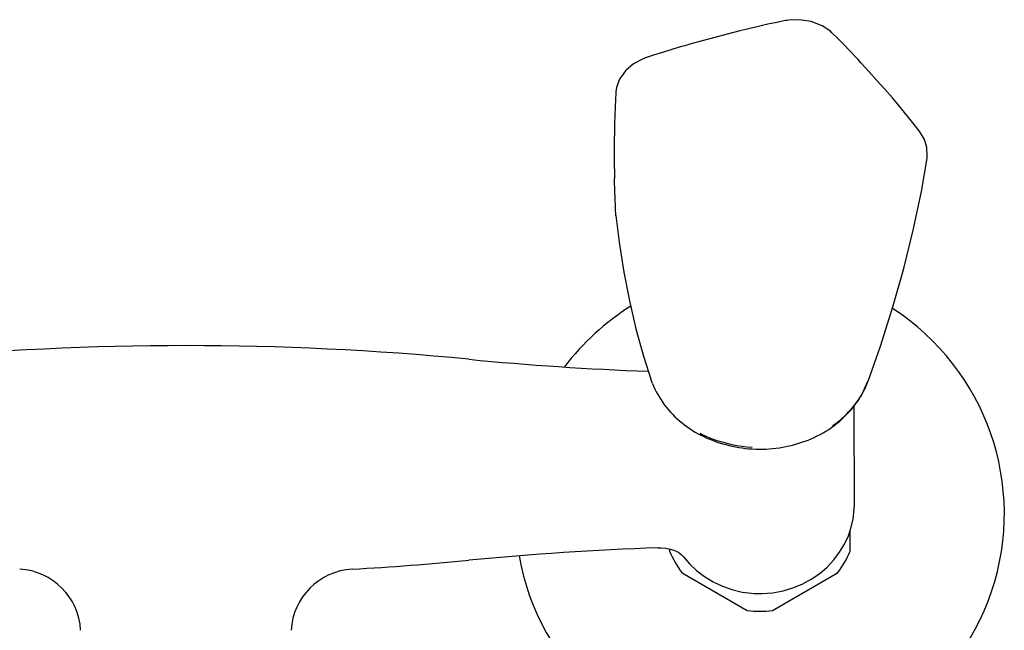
# Model space of a CAD drawing. Header units: millimetres. Extents: x -21 to 737, y 5 to 427.
# Tile 7 of 8: x 173 to 304, y 346 to 427. Entities that reach past the tile are written whole.
import ezdxf

# ---------------------------------------------------------------- set-up
doc = ezdxf.new("R2010")
doc.units = ezdxf.units.MM
doc.header["$LTSCALE"] = 23.1
doc.layers.get('0').update_dxf_attribs({"linetype": 'CONTINUOUS'})
doc.layers.add('ACHSEN', color=7, linetype='CONTINUOUS')
doc.layers.add('FLAECHEN', color=7, linetype='CONTINUOUS')

msp = doc.modelspace()

# ---------------------------------------------------------------- linework, layer by layer
at = {"color": 7, "linetype": 'CONTINUOUS'}
for p, q in [((269.2, 425.54), (269.2, 425.54)), ((293.31, 408.44), (293.31, 408.43)), ((251.94, 400.99), (251.91, 401.53)), ((251.96, 400.77), (251.94, 400.99)), ((251.96, 400.75), (251.96, 400.77)), ((256.81, 378.45), (256.65, 378.88)), ((285.46, 378.72), (284.99, 377.62)), ((283.6, 375.4), (283.62, 362.01)), ((280.6, 372.55), (280.61, 372.56)), ((283.09, 356.11), (283.09, 358.84)), ((259.09, 356.4), (259.09, 356.11)), ((260.76, 353.22), (269.42, 348.22)), ((272.76, 348.22), (281.42, 353.22)), ((271.09, 350.46), (271.11, 350.46)), ((271.09, 350.46), (271.11, 350.46))]:
    msp.add_line(p, q, dxfattribs=at)
for points in [[(274.67, 426.75), (274.51, 426.72), (273.36, 426.49), (272.15, 426.24), (270.89, 425.95), (269.56, 425.63), (269.2, 425.54)], [(280.67, 425.12), (280.48, 425.3), (279.37, 426.04), (277.92, 426.6), (276.36, 426.85), (274.92, 426.79), (274.67, 426.75)], [(269.2, 425.54), (268.44, 425.35), (266.76, 424.92), (265.09, 424.48), (263.42, 424.03), (261.77, 423.57), (261.13, 423.39)], [(284.16, 421.53), (283.88, 421.83), (283.04, 422.72), (282.23, 423.56), (281.46, 424.35), (280.67, 425.12)], [(261.13, 423.39), (260.69, 423.27), (259.39, 422.89), (258.15, 422.5), (256.96, 422.12), (255.77, 421.72)], [(255.77, 421.72), (255.49, 421.61), (254.3, 420.98), (253.23, 420.06), (252.43, 418.95), (252.02, 417.84), (251.94, 417.26)], [(289.16, 415.9), (288.7, 416.43), (287.68, 417.6), (286.66, 418.77), (285.62, 419.93), (284.57, 421.08), (284.16, 421.53)], [(251.94, 417.27), (251.93, 417.14), (251.88, 416.2), (251.84, 415.2), (251.8, 414.14), (251.77, 413.01), (251.76, 412.71)], [(292.36, 411.94), (292.27, 412.06), (291.6, 412.92), (290.9, 413.8), (290.16, 414.71), (289.37, 415.64), (289.16, 415.9)], [(293.31, 408.43), (293.34, 408.72), (293.3, 409.83), (292.97, 410.9), (292.36, 411.94)], [(285.47, 378.72), (287.11, 383.41), (288.78, 388.63), (290.24, 393.74), (291.49, 398.83), (292.56, 403.97), (293.31, 408.44)], [(251.96, 400.77), (252.39, 397.23), (253.02, 393.24), (253.76, 389.41), (254.62, 385.7), (255.63, 382.05), (256.65, 378.88)], [(280.61, 372.56), (281.7, 373.4), (283.31, 375), (284.6, 376.83), (285.46, 378.73)]]:
    msp.add_lwpolyline(points, dxfattribs=at)
for centre, radius, start, end in [((405.74, 409.2), 154.02, 178.707, 181.293), ((274.55, 382.79), 11.66, 324.631, 331.2552), ((274.93, 382.57), 11.22, 331.2839, 333.7739), ((274.21, 383.02), 12.07, 323.1098, 324.6565), ((272.59, 384.65), 14.38, 304.4601, 308.9789), ((271.09, 361.11), 13, 202.6199, 217.3801), ((271.09, 361.11), 13, 322.6199, 337.3801), ((271.09, 361.11), 13, 262.6199, 277.3801)]:
    msp.add_arc(centre, radius, start, end, dxfattribs=at)
for points, knots in [([(251.91, 401.53), (251.9, 401.88), (251.83, 403.28), (251.78, 404.68), (251.76, 405.72)], [0, 0, 0, 0, 0.253795, 1, 1, 1, 1]), ([(256.81, 378.45), (257.21, 377.43), (258.31, 375.47), (260.68, 373.05), (263.62, 371.23), (268.09, 369.66), (274.14, 369.46), (278.69, 371.23), (280.6, 372.56)], [0, 0, 0, 0, 0.119218, 0.239292, 0.362805, 0.490118, 0.748172, 1, 1, 1, 1]), ([(281.63, 373.48), (281.84, 373.65), (282.65, 374.35), (283.38, 375.14), (283.86, 375.78)], [0, 0, 0, 0, 0.254779, 1, 1, 1, 1]), ([(263.13, 371.8), (263.65, 371.53), (265.85, 370.56), (268.24, 370.06), (270.05, 369.96)], [0, 0, 0, 0, 0.245608, 1, 1, 1, 1])]:
    msp.add_open_spline(points, degree=3, knots=knots, dxfattribs=at)
at = {"layer": 'ACHSEN', "color": 7, "linetype": 'CONTINUOUS'}
for start, end in [(189.9569, 57.1479), (121.885, 143.0572)]:
    msp.add_arc((271.09, 361.11), 32.5, start, end, dxfattribs=at)
at = {"layer": 'FLAECHEN', "color": 7, "linetype": 'CONTINUOUS'}
for p, q in [((283.62, 362.01), (283.62, 362.01)), ((257.54, 356.55), (257.54, 356.55)), ((260.93, 355.36), (260.93, 355.36))]:
    msp.add_line(p, q, dxfattribs=at)
for points in [[(283.59, 361.28), (283.6, 361.43), (283.61, 361.66), (283.61, 361.88), (283.62, 362.01)], [(271.4, 350.46), (272.83, 350.57), (274.19, 350.83), (275.49, 351.22), (276.73, 351.74), (277.93, 352.39), (279.04, 353.15), (280.02, 354), (280.91, 354.94), (281.69, 355.96), (282.33, 357.03), (282.85, 358.15), (283.24, 359.29), (283.49, 360.42), (283.59, 361.28)], [(257.54, 356.55), (257.97, 356.55), (258.58, 356.5), (259.15, 356.39), (259.65, 356.24), (260.04, 356.06), (260.36, 355.87), (260.63, 355.66), (260.83, 355.47), (260.93, 355.35)], [(260.93, 355.36), (261.73, 354.42), (262.67, 353.53), (263.72, 352.73), (264.88, 352.02), (266.11, 351.44), (267.38, 350.99), (268.72, 350.67), (269.98, 350.51)]]:
    msp.add_lwpolyline(points, dxfattribs=at)
for centre, radius, start, end in [((194.79, -6.3), 389.77, 84.4602, 95.5398), ((271.09, 780.38), 400.6, 264.4602, 267.8808), ((271.09, -43.82), 400.6, 91.9374, 95.5398), ((194.79, 742.86), 389.77, 273.2506, 275.5398), ((172.2, 345.13), 8.6, 3, 86.7491), ((217.37, 345.13), 8.6, 93.2509, 177), ((271.09, 363.56), 13.1, 265.1724, 271.3807)]:
    msp.add_arc(centre, radius, start, end, dxfattribs=at)

doc.saveas('drawing.dxf')
